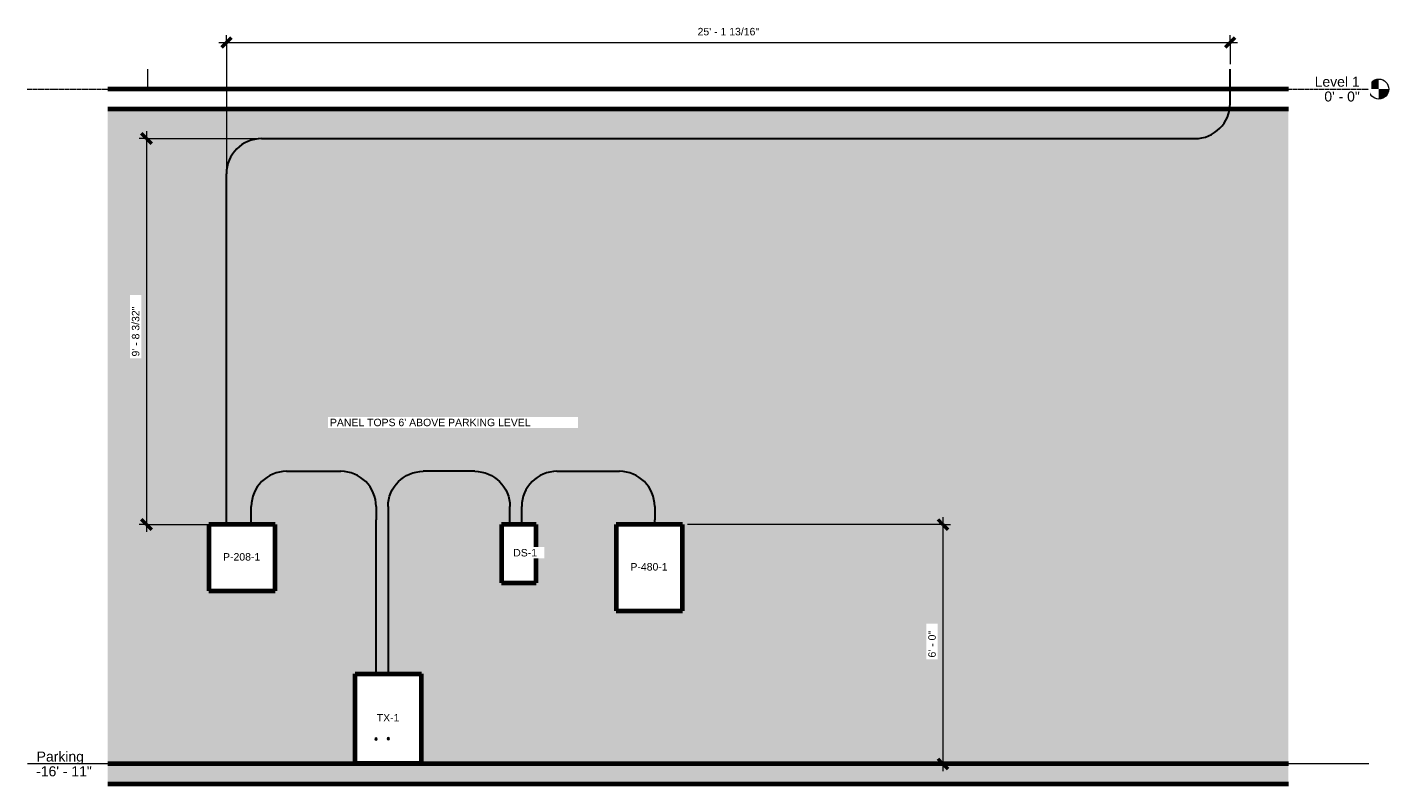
# Model space of a CAD drawing. Header units: inches. Extents: x 561 to 1838, y -489 to 53.
# Tile 5 of 5: x 1428 to 1838, y -209 to 19. Entities that reach past the tile are written whole.
import ezdxf

# ---------------------------------------------------------------- set-up
doc = ezdxf.new("R2010")
doc.units = ezdxf.units.IN
doc.header["$MEASUREMENT"] = 0
doc.linetypes.add('Dash Dot 3_16_', pattern=[0.3125, 0.1875, -0.0625, 0, -0.0625])
doc.linetypes.add('Grid Line 1_2_', pattern=[0.875, 0.5, -0.125, 0.125, -0.125])
for name, color, linetype, lineweight in [('A-ANNO-DIMS', 211, 'Continuous', 9), ('A-ANNO-DIMS-24', 211, 'Continuous', 9), ('A-FLOR', 192, 'Continuous', 18), ('A-FLOR-LEVL', 51, 'Continuous', 9), ('A-FLOR-PATT', 8, 'Continuous', 70), ('A-WALL', 113, 'Continuous', 18), ('A-WALL-PATT', 111, 'Continuous', 18), ('E-ELE-QPM-IDEN', 2, 'Continuous', 9), ('E-ELEC-EQPM', 71, 'Continuous', 70), ('E-POWR-CNDT', 130, 'Continuous', 30), ('E-POWR-DROP', 130, 'Continuous', 18), ('G-ANNO-TEXT', 231, 'Continuous', 9)]:
    doc.layers.add(name, color=color, linetype=linetype, lineweight=lineweight)
doc.styles.add('Arial', font='arial.ttf', dxfattribs={"height": 2.25})
doc.styles.add('Arial_1', font='arial.ttf', dxfattribs={"height": 3})
doc.dimstyles.new('Linear_-_3_32__Arial', dxfattribs={"dimscale": 12, "dimtxt": 2.295584, "dimasz": 0.25, "dimexe": 0.1875, "dimexo": 0.125, "dimgap": 0.125, "dimtad": 1, "dimdec": 5, "dimrnd": 0.03125, "dimzin": 1, "dimdsep": 46, "dimlunit": 4, "dimtxsty": 'Arial', "dimblk1": 'OBLIQUE', "dimblk2": 'OBLIQUE', "dimsah": 1, "dimcen": 0.09, "dimdle": 0.1875, "dimazin": 0, "dimtfac": 1, "dimtdec": 4, "dimtix": 1, "dimtmove": 0, "dimatfit": 3, "dimfxl": 1, "dimtvp": 1, "dimtfill": 1, "dimfrac": 2, "dimtolj": 1, "dimtzin": 0, "dimarcsym": 2})
pattern_1 = [(0, (-143.357, -6.059), (7.68, 1.92), [0.3168, -5.443, 0.3168, -5.443, -30.72]), (0, (-143.357, -6.059), (7.68, 1.92), [-11.52, 0.3168, -11.203, 0.3168, -5.443, -13.44]), (0, (-143.357, -6.059), (7.68, 1.92), [-28.8, 0.3168, -3.523, 0.3168, -9.283]), (120, (-140.477, -5.099), (-5.502769, 5.691075), [0.3168, -5.443, 0.3168, -5.443, -30.72]), (120, (-140.477, -5.099), (-5.502769, 5.691075), [-11.52, 0.3168, -11.203, 0.3168, -5.443, -13.44]), (120, (-140.477, -5.099), (-5.502769, 5.691075), [-28.8, 0.3168, -3.523, 0.3168, -9.283]), (240, (-139.517, -1.259), (-2.177231, -7.611075), [0.3168, -5.443, 0.3168, -5.443, -30.72]), (240, (-139.517, -1.259), (-2.177231, -7.611075), [-11.52, 0.3168, -11.203, 0.3168, -5.443, -13.44]), (240, (-139.517, -1.259), (-2.177231, -7.611075), [-28.8, 0.3168, -3.523, 0.3168, -9.283])]

# ---------------------------------------------------------------- blocks, each defined once
blk = doc.blocks.new('ST-VDC-01_ARCH_REF_v001_rvt_rvt-3-P05 - Equipment Wall Elevation')
at = {"layer": 'A-FLOR-PATT', "lineweight": 9}
h = blk.add_hatch(dxfattribs=at)
h.set_pattern_fill('FP_11', color=256, style=0, pattern_type=2)
h.set_pattern_definition([(50, (-143.357, -6.059), (6.886, -0.6021), [0.72, -7.92]), (355, (-143.357, -6.059), (-1.33176, 7.22055), [0.576, -6.336]), (100.451, (-142.783, -6.109), (5.55363, 6.61819), [0.61191, -6.731]), (46.184, (-143.357, -4.139), (10.24564, -1.58893), [1.08, -11.88]), (96.636, (-142.503, -4.271), (8.97244, 9.35152), [0.91786, -10.096]), (351.184, (-143.357, -4.139), (8.9732, 9.35123), [0.864, -9.504]), (21, (-142.397, -4.619), (5.73073, -3.865), [0.72, -7.92]), (326, (-142.397, -4.619), (2.33581, 6.96088), [0.576, -6.336]), (71.451, (-141.919, -4.941), (8.06588, 3.09595), [0.61191, -6.731]), (37.5, (-143.357, -6.059), (0.116866, 3.195478), [0.3168, -5.942, 0.3168, -6.115, -6.36]), (37.5, (-143.357, -6.059), (0.116866, 3.195478), [-12.691, 0.3168, -6.043]), (7.5, (-143.357, -6.059), (2.52543, 3.786025), [0.3168, -3.35, 0.3168, -5.798, -2.424]), (7.5, (-143.357, -6.059), (2.52543, 3.786025), [-9.782, 0.3168, -2.107]), (327.5, (-145.497, -6.059), (5.124369, -0.216176), [0.3168, -2.083, 0.3168, -7.171, -9.936]), (327.5, (-145.497, -6.059), (5.124369, -0.216176), [-9.888, 0.3168, -9.619]), (317.5, (-146.457, -6.059), (5.598326, 0.96141), [0.3168, -2.803, 0.3168, -4.656, -7.056]), (317.5, (-146.457, -6.059), (5.598326, 0.96141), [-8.093, 0.3168, -6.739])])
h.paths.add_polyline_path([(34.16, -209), (34.16, -203), (-320.87, -203), (-320.87, -209), (-143.36, -209)])
at = {"layer": 'A-WALL-PATT', "lineweight": 9}
h = blk.add_hatch(dxfattribs=at)
h.set_pattern_fill('FP_10', color=256, style=0, pattern_type=2)
h.set_pattern_definition(pattern_1)
h.paths.add_polyline_path([(-143.36, -203), (33.25, -203), (33.25, -6), (-320.87, -6), (-320.87, -203), (-148, -203)])
h.paths.add_polyline_path([(-226.5, -202.9), (-246.5, -202.9), (-246.5, -175.9), (-226.5, -175.9)])
h.paths.add_polyline_path([(-168, -157), (-168, -131), (-148, -131), (-148, -157)])
h.paths.add_polyline_path([(-270.5, -151), (-290.5, -151), (-290.5, -131), (-270.5, -131)])
h.paths.add_polyline_path([(-202.5, -148.5), (-202.5, -131), (-192, -131), (-192, -148.5)])
h = blk.add_hatch(dxfattribs=at)
h.set_pattern_fill('FP_10', color=256, style=0, pattern_type=2)
h.set_pattern_definition(pattern_1)
h.paths.add_polyline_path([(34.16, -203), (34.16, -6), (33.25, -6), (33.25, -203)])
at = {"layer": 'A-FLOR', "color": 253, "lineweight": 70}
for p, q in [((34.16, 0), (-320.87, 0)), ((-320.87, -6), (34.16, -6)), ((34.16, -203), (-320.87, -203)), ((-320.87, -209), (34.16, -209))]:
    blk.add_line(p, q, dxfattribs=at)
at = {"layer": 'A-WALL', "color": 9}
blk.add_line((-308.75, 0), (-308.75, 6), dxfattribs=at)
blk = doc.blocks.new('Lighting and Appliance Panelboard - 480V MLO - Surface - 125 A-951381-P05 - Equipment Wall Elevation')
at = {"layer": 'E-ELEC-EQPM'}
for p, q in [((-148, -131), (-168, -131)), ((-168, -131), (-168, -157)), ((-148, -157), (-148, -131)), ((-168, -157), (-148, -157))]:
    blk.add_line(p, q, dxfattribs=at)
blk = doc.blocks.new('Lighting and Appliance Panelboard - 208V MLO - Surface - 100 A-950526-P05 - Equipment Wall Elevation')
at = {"layer": 'E-ELEC-EQPM'}
for p, q in [((-270.5, -131), (-290.5, -131)), ((-290.5, -131), (-290.5, -151)), ((-270.5, -151), (-270.5, -131)), ((-290.5, -151), (-270.5, -151))]:
    blk.add_line(p, q, dxfattribs=at)
blk = doc.blocks.new('Disconnect Switches - 480V - Fusible 60A-859980-P05 - Equipment Wall Elevation')
at = {"layer": 'E-ELEC-EQPM'}
for p, q in [((-192, -131), (-202.5, -131)), ((-202.5, -131), (-202.5, -148.5)), ((-192, -148.5), (-192, -131)), ((-202.5, -148.5), (-192, -148.5))]:
    blk.add_line(p, q, dxfattribs=at)
blk = doc.blocks.new('Dry Type Transformer - 480-208Y120 - NEMA Type 2 - 30 kVA-507358-P05 - Equipment Wall Elevation')
at = {"layer": 'E-ELEC-EQPM'}
for p, q in [((-246.5, -175.9015), (-226.5, -175.9015)), ((-246.5, -202.9015), (-246.5, -175.9015)), ((-226.5, -202.9015), (-226.5, -175.9015)), ((-226.5, -202.9015), (-246.5, -202.9015))]:
    blk.add_line(p, q, dxfattribs=at)
blk = doc.blocks.new('Conduit Elbow - without Fittings - EMT - Standard-894148-P05 - Equipment Wall Elevation')
at = {"layer": 'E-POWR-CNDT'}
for p, q in [((-185.78, -115), (-181.78, -115)), ((-196.38, -129.6), (-196.38, -125.6))]:
    blk.add_line(p, q, dxfattribs=at)
blk.add_arc((-185.78, -125.6), 10.6, 90, 180, dxfattribs=at)
blk = doc.blocks.new('Conduit Elbow - without Fittings - EMT - Standard-V4-P05 - Equipment Wall Elevation')
at = {"layer": 'E-POWR-CNDT'}
for p, q in [((16.64, -4.32), (16.64, -0.32)), ((2.04, -14.92), (6.04, -14.92))]:
    blk.add_line(p, q, dxfattribs=at)
blk.add_arc((6.04, -4.32), 10.6, 270, 0, dxfattribs=at)
blk = doc.blocks.new('Level - Level Head - Circle-50818-P05 - Equipment Wall Elevation')
at = {"layer": 'A-FLOR-LEVL'}
h = blk.add_hatch(color=256, dxfattribs=at)
edge = h.paths.add_edge_path()
edge.add_line((61.35, 0), (58.35, 0))
edge.add_arc((61.35, 0), 3, 90, 180, ccw=False)
edge.add_line((61.35, 3), (61.35, 0))
h = blk.add_hatch(color=256, dxfattribs=at)
edge = h.paths.add_edge_path()
edge.add_line((61.35, -3), (61.35, 0))
edge.add_line((61.35, 0), (64.35, 0))
edge.add_arc((61.35, 0), 3, 270, 360, ccw=False)
blk.add_circle((61.35, 0), 3, dxfattribs=at)
blk = doc.blocks.new('DIMBLOCK6-P05 - Equipment Wall Elevation')
at = {"layer": 'A-ANNO-DIMS-24'}
for p, q in [((1703.65, -131), (1626.84, -131)), ((1703.65, -128.75), (1703.65, -205.25)), ((1703.65, -131), (1705.9, -131)), ((1703.65, -203), (1701.4, -203)), ((1703.65, -203), (1704.27, -203))]:
    blk.add_line(p, q, dxfattribs=at)
at = {"layer": 'A-ANNO-DIMS-24', "lineweight": 50}
for p, q in [((1703.65, -131), (1702.15, -129.5)), ((1703.65, -131), (1705.15, -132.5)), ((1703.65, -203), (1702.15, -201.5)), ((1703.65, -203), (1705.15, -204.5))]:
    blk.add_line(p, q, dxfattribs=at)
at = {"layer": 'A-ANNO-DIMS-24', "color": 0, "insert": (1699.22, -171.01), "char_height": 2.25, "width": 9.6203, "attachment_point": 1, "rotation": 90, "line_spacing_factor": 0.941778, "style": 'Arial', "bg_fill": 3, "box_fill_scale": 1.25, "bg_fill_color": 256, "bg_fill_true_color": 13158600, "bg_fill_transparency": 0}
blk.add_mtext('6\' - 0"', dxfattribs=at)
blk = doc.blocks.new('_Oblique')
at = {"color": 0, "linetype": 'ByBlock', "lineweight": -2}
blk.add_line((-0.5, -0.5), (0.5, 0.5), dxfattribs=at)
blk = doc.blocks.new('DIMBLOCK7-P05 - Equipment Wall Elevation')
at = {"layer": 'A-ANNO-DIMS-24'}
for p, q in [((1464.18, -14.92), (1461.93, -14.92)), ((1464.18, -12.67), (1464.18, -133.25)), ((1464.18, -14.92), (1501.27, -14.92)), ((1464.18, -131), (1461.93, -131)), ((1464.18, -131), (1484.95, -131))]:
    blk.add_line(p, q, dxfattribs=at)
at = {"layer": 'A-ANNO-DIMS-24', "lineweight": 50}
for p, q in [((1464.18, -14.92), (1462.68, -13.42)), ((1464.18, -14.92), (1465.68, -16.42)), ((1464.18, -131), (1462.68, -129.5)), ((1464.18, -131), (1465.68, -132.5))]:
    blk.add_line(p, q, dxfattribs=at)
at = {"layer": 'A-ANNO-DIMS-24', "color": 0, "insert": (1459.75, -80.45), "char_height": 2.25, "width": 17.9691, "attachment_point": 1, "rotation": 90, "line_spacing_factor": 0.941778, "style": 'Arial', "bg_fill": 3, "box_fill_scale": 1.25, "bg_fill_color": 256, "bg_fill_true_color": 13158600, "bg_fill_transparency": 0}
blk.add_mtext('9\' - 8 3/32"', dxfattribs=at)
blk = doc.blocks.new('DIMBLOCK8-P05 - Equipment Wall Elevation')
at = {"layer": 'A-ANNO-DIMS-24'}
for p, q in [((1485.92, 13.99), (1792.23, 13.99)), ((1488.17, 13.99), (1488.17, 16.24)), ((1488.17, 13.99), (1488.17, -28.02)), ((1789.98, 13.99), (1789.98, 16.24)), ((1789.98, 13.99), (1789.98, 7.48))]:
    blk.add_line(p, q, dxfattribs=at)
at = {"layer": 'A-ANNO-DIMS-24', "lineweight": 50}
for p, q in [((1488.17, 13.99), (1486.67, 12.49)), ((1488.17, 13.99), (1489.67, 15.49)), ((1789.98, 13.99), (1788.48, 12.49)), ((1789.98, 13.99), (1791.48, 15.49))]:
    blk.add_line(p, q, dxfattribs=at)
at = {"layer": 'A-ANNO-DIMS-24', "color": 0, "insert": (1629.86, 18.41), "char_height": 2.25, "width": 22.1224, "attachment_point": 1, "line_spacing_factor": 0.941778, "style": 'Arial', "bg_fill": 3, "box_fill_scale": 1.25, "bg_fill_color": 256, "bg_fill_true_color": 13158600, "bg_fill_transparency": 0}
blk.add_mtext('25\' - 1 13/16"', dxfattribs=at)

msp = doc.modelspace()

# ---------------------------------------------------------------- hatches: boundary and pattern name
at = {"layer": 'E-POWR-DROP', "lineweight": 30}
for points in [[(1533.178541, -195.894531), (1533.275598, -195.881753), (1533.366041, -195.844291), (1533.443706, -195.784696), (1533.503301, -195.707031), (1533.540763, -195.616588), (1533.553541, -195.519531), (1533.540763, -195.422474), (1533.503301, -195.332031), (1533.443706, -195.254366), (1533.366041, -195.194772), (1533.275598, -195.157309), (1533.178541, -195.144531), (1533.081484, -195.157309), (1532.991041, -195.194772), (1532.913376, -195.254366), (1532.853781, -195.332031), (1532.816319, -195.422474), (1532.803541, -195.519531), (1532.816319, -195.616588), (1532.853781, -195.707031), (1532.913376, -195.784696), (1532.991041, -195.844291), (1533.081484, -195.881753)], [(1536.842603, -195.777344), (1536.939661, -195.764566), (1537.030103, -195.727103), (1537.107769, -195.667509), (1537.167363, -195.589844), (1537.204826, -195.499401), (1537.217603, -195.402344), (1537.204826, -195.305287), (1537.167363, -195.214844), (1537.107769, -195.137179), (1537.030103, -195.077584), (1536.939661, -195.040122), (1536.842603, -195.027344), (1536.745546, -195.040122), (1536.655103, -195.077584), (1536.577438, -195.137179), (1536.517844, -195.214844), (1536.480381, -195.305287), (1536.467603, -195.402344), (1536.480381, -195.499401), (1536.517844, -195.589844), (1536.577438, -195.667509), (1536.655103, -195.727103), (1536.745546, -195.764566)]]:
    msp.add_hatch(color=256, dxfattribs=at).paths.add_polyline_path(points)

# ---------------------------------------------------------------- linework, layer by layer
at = {"layer": 'E-POWR-CNDT'}
for p, q in [((1789.978803, -0.317569), (1789.978803, 6.001512)), ((1502.769728, -14.916569), (1775.379803, -14.916569)), ((1488.170728, -131), (1488.170728, -29.515569)), ((1510.25801, -115), (1518.579541, -115)), ((1558.84126, -115), (1551.368549, -115)), ((1591.558791, -115), (1602.360791, -115)), ((1495.65901, -131), (1495.65901, -129.599)), ((1533.178541, -175.9015), (1533.178541, -129.599)), ((1536.769549, -129.599), (1536.83561, -175.9015)), ((1573.44026, -131), (1573.44026, -129.599)), ((1576.959791, -131), (1576.959791, -129.599)), ((1616.959791, -131), (1616.959791, -129.599))]:
    msp.add_line(p, q, dxfattribs=at)
at = {"layer": 'E-POWR-DROP'}
for centre, start, end in [((1533.178541, -195.519531), 0, 180), ((1533.178541, -195.519531), 180, 0), ((1536.842603, -195.402344), 0, 180), ((1536.842603, -195.402344), 180, 0)]:
    msp.add_arc(centre, 0.375, start, end, dxfattribs=at)

# ---------------------------------------------------------------- block references
at = {"color": 10, "lineweight": 9}
msp.add_blockref('ST-VDC-01_ARCH_REF_v001_rvt_rvt-3-P05 - Equipment Wall Elevation', (1773.342603, 0), dxfattribs=at)
at = {"layer": 'A-FLOR-LEVL'}
msp.add_blockref('Level - Level Head - Circle-50818-P05 - Equipment Wall Elevation', (1773.342603, 0), dxfattribs=at)
at = {"layer": 'E-ELEC-EQPM'}
for name in ['Lighting and Appliance Panelboard - 208V MLO - Surface - 100 A-950526-P05 - Equipment Wall Elevation', 'Disconnect Switches - 480V - Fusible 60A-859980-P05 - Equipment Wall Elevation', 'Lighting and Appliance Panelboard - 480V MLO - Surface - 125 A-951381-P05 - Equipment Wall Elevation', 'Dry Type Transformer - 480-208Y120 - NEMA Type 2 - 30 kVA-507358-P05 - Equipment Wall Elevation']:
    msp.add_blockref(name, (1773.342603, 0), dxfattribs=at)
at = {"layer": 'E-POWR-CNDT'}
for name, p in [('Conduit Elbow - without Fittings - EMT - Standard-V4-P05 - Equipment Wall Elevation', (1773.342603, 0)), ('Conduit Elbow - without Fittings - EMT - Standard-894148-P05 - Equipment Wall Elevation', (1684.553541, 100.083431)), ('Conduit Elbow - without Fittings - EMT - Standard-894148-P05 - Equipment Wall Elevation', (1692.041822, 0)), ('Conduit Elbow - without Fittings - EMT - Standard-894148-P05 - Equipment Wall Elevation', (1773.342603, 0))]:
    msp.add_blockref(name, p, dxfattribs=at)
at = {"layer": 'E-POWR-CNDT', "rotation": 270}
for p in [(1648.178541, -311.382813), (1731.959791, -311.382813)]:
    msp.add_blockref('Conduit Elbow - without Fittings - EMT - Standard-894148-P05 - Equipment Wall Elevation', p, dxfattribs=at)
at = {"layer": 'E-POWR-CNDT', "extrusion": (0, 0, -1), "rotation": 270}
msp.add_blockref('Conduit Elbow - without Fittings - EMT - Standard-894148-P05 - Equipment Wall Elevation', (-1421.769549, -311.382813), dxfattribs=at)
at = {"layer": 'E-POWR-CNDT', "extrusion": (0, 0, -1)}
msp.add_blockref('Conduit Elbow - without Fittings - EMT - Standard-894148-P05 - Equipment Wall Elevation', (-1377.057447, 0), dxfattribs=at)

# ---------------------------------------------------------------- texts
at = {"layer": 'A-FLOR-LEVL', "char_height": 3, "attachment_point": 1, "style": 'Arial_1', "bg_fill": 3, "box_fill_scale": 1.25, "bg_fill_color": 256, "bg_fill_true_color": 13158600, "bg_fill_transparency": 0}
for s, insert, width in [('Level 1', (1815.417011, 3.700294), 16.28625), ('Parking', (1431.118915, -199.299706), 17.19525)]:
    msp.add_mtext(s, dxfattribs=dict(at, insert=insert, width=width))

# ---------------------------------------------------------------- next in the draw order: texts
for s, insert, width in [('0\' - 0"', (1818.31361, -0.740294), 12.95325), ('-16\' - 11"', (1430.971922, -203.740294), 20.22525)]:
    msp.add_mtext(s, dxfattribs=dict(at, insert=insert, width=width))
at = {"layer": 'E-ELE-QPM-IDEN', "char_height": 2.25, "attachment_point": 1, "style": 'Arial', "bg_fill": 3, "box_fill_scale": 1.25, "bg_fill_color": 256, "bg_fill_true_color": 13158600, "bg_fill_transparency": 0}
for s, insert, width in [('DS-1', (1574.41694, -138.359573), 8.787), ('P-208-1', (1487.168514, -139.609573), 13.635), ('P-480-1', (1609.668514, -142.609573), 13.635), ('TX-1', (1533.384262, -188.011073), 8.25675)]:
    msp.add_mtext(s, dxfattribs=dict(at, insert=insert, width=width))
at = {"layer": 'G-ANNO-TEXT', "color": 7, "insert": (1519.298341, -99.178841), "char_height": 2.25, "width": 74.00775, "attachment_point": 1, "style": 'Arial', "bg_fill": 3, "box_fill_scale": 1.25, "bg_fill_color": 256, "bg_fill_true_color": 13158600, "bg_fill_transparency": 0}
msp.add_mtext("PANEL TOPS 6' ABOVE PARKING LEVEL", dxfattribs=at)

# ---------------------------------------------------------------- next in the draw order: dimensions: what is measured, and where the dimension line sits
at = {"layer": 'A-ANNO-DIMS'}
dim = msp.add_linear_dim(base=(1464.17503, -131), p1=(1502.769728, -14.916569), p2=(1486.454457, -131), angle=90, dimstyle='Linear_-_3_32__Arial', override={"dimpost": '<>', "dimfxl": 117.224362}, dxfattribs=at)
dim.commit()
dim.dimension.update_dxf_attribs({"geometry": 'DIMBLOCK7-P05 - Equipment Wall Elevation', "text_midpoint": (1461.510893, -72.958285)})

# ---------------------------------------------------------------- next in the draw order: linework, layer by layer
at = {"layer": 'A-FLOR-LEVL', "linetype": 'Grid Line 1_2_'}
msp.add_line((1428.281366, 0), (1831.690781, 0), dxfattribs=at)
at = {"layer": 'A-FLOR-LEVL', "linetype": 'Dash Dot 3_16_'}
msp.add_line((1831.690781, -203), (1428.281366, -203), dxfattribs=at)

# ---------------------------------------------------------------- next in the draw order: dimensions: what is measured, and where the dimension line sits
at = {"layer": 'A-ANNO-DIMS'}
dim = msp.add_linear_dim(base=(1789.9788025, 13.9937062), p1=(1488.1707285, -29.5155693), p2=(1789.9788025, 6.1697679), dimstyle='Linear_-_3_32__Arial', override={"dimpost": '<>', "dimfxl": 303.910442}, dxfattribs=at)
dim.commit()
dim.dimension.update_dxf_attribs({"geometry": 'DIMBLOCK8-P05 - Equipment Wall Elevation', "text_midpoint": (1639.0747655, 16.6578433)})
dim = msp.add_linear_dim(base=(1703.645894, -203), p1=(1625.342603, -131), p2=(1705.767215, -203), angle=90, dimstyle='Linear_-_3_32__Arial', override={"dimpost": '<>', "dimfxl": 107.944977}, dxfattribs=at)
dim.commit()
dim.dimension.update_dxf_attribs({"geometry": 'DIMBLOCK6-P05 - Equipment Wall Elevation', "text_midpoint": (1700.997105, -167)})

doc.saveas('drawing.dxf')
